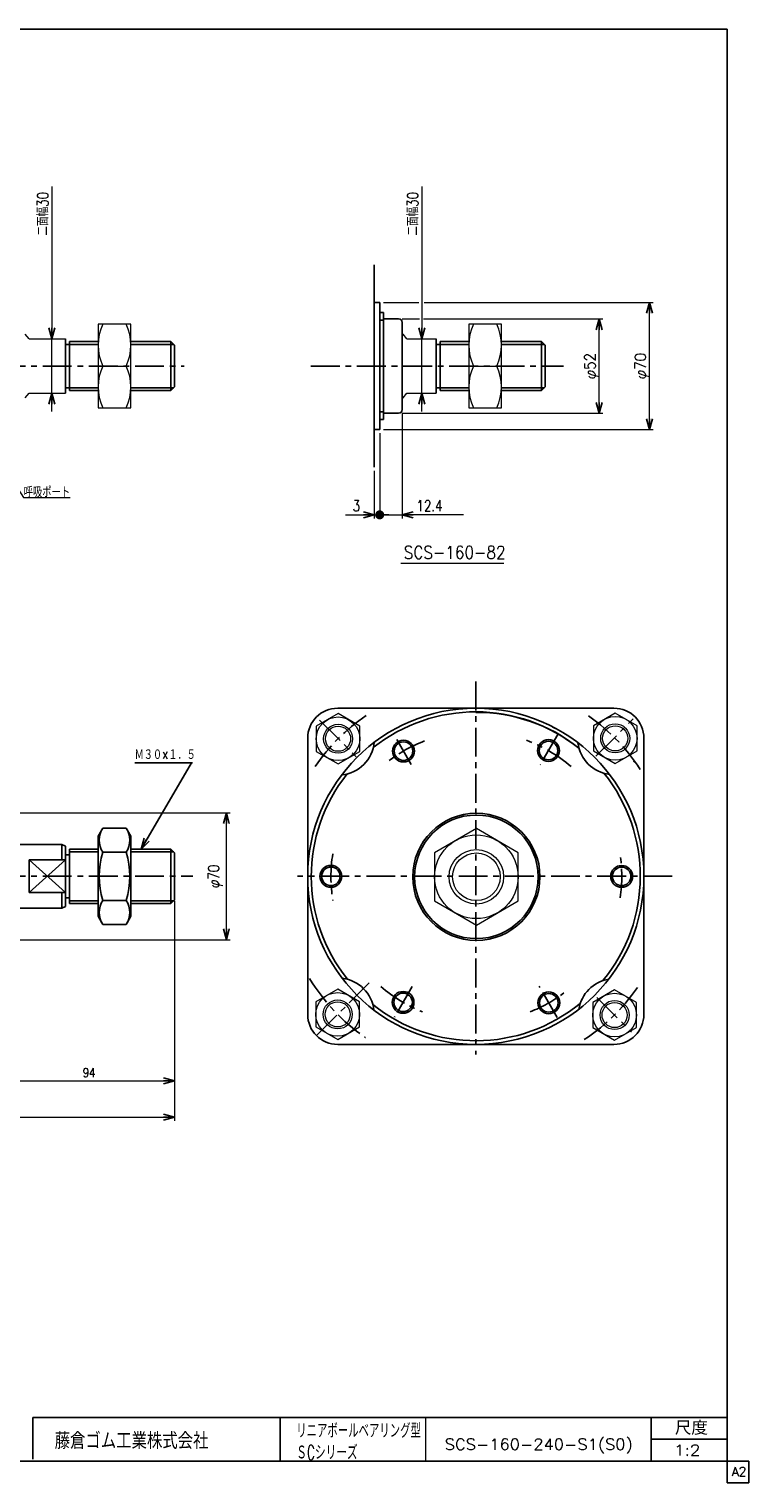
# Model space of a CAD drawing. Header units: millimetres. Extents: x -544 to 574, y -400 to 400.
# Tile 2 of 2: x 178 to 574, y -400 to 400. Entities that reach past the tile are written whole.
import ezdxf
from ezdxf.enums import TextEntityAlignment as Align

# ---------------------------------------------------------------- set-up
doc = ezdxf.new("R2010")
doc.units = ezdxf.units.MM
doc.header["$LTSCALE"] = 0.5
doc.linetypes.add('CENTER', pattern=[50.8, 31.75, -6.35, 6.35, -6.35])
doc.layers.add('ZUWAKU', color=7, linetype='Continuous')
doc.styles.add('FdaStyle0', font='txt.shx', dxfattribs={"width": 0.8, "bigfont": 'bigfont'})
doc.dimstyles.new('DaDimRotatedStyle', dxfattribs={"dimtxt": 6, "dimasz": 6.000004, "dimexe": 2, "dimexo": 2, "dimgap": 2, "dimtad": 3, "dimdsep": 46, "dimtxsty": 'FdaStyle0', "dimblk1": 'OPEN30', "dimblk2": 'OPEN30', "dimsah": 1, "dimcen": 0.09, "dimclrd": 4, "dimclre": 4, "dimclrt": 4, "dimadec": 0, "dimazin": 2, "dimtfac": 1, "dimtdec": 4, "dimtmove": 0, "dimatfit": 0, "dimfxl": 1, "dimarcsym": 0})

# ---------------------------------------------------------------- blocks, each defined once
blk = doc.blocks.new('_OPEN30')
at = {"color": 0, "linetype": 'ByBlock', "lineweight": -2}
for p, q in [((-1, 0.267949), (0, 0)), ((0, 0), (-1, -0.267949)), ((0, 0), (-1, 0))]:
    blk.add_line(p, q, dxfattribs=at)
blk = doc.blocks.new('DC_GROUP_Φ160_1')
at = {"color": 4, "linetype": 'Continuous', "lineweight": 25}
for p, q in [((218.57, -39.64), (215.94, -44.19)), ((218.57, -39.64), (231.31, -39.64)), ((231.31, -39.64), (233.94, -44.19)), ((215.94, -88.19), (215.94, -44.19)), ((233.94, -88.19), (233.94, -44.19)), ((218.57, -52.91), (231.31, -52.91)), ((218.57, -79.47), (231.31, -79.47)), ((218.57, -92.75), (215.94, -88.19)), ((218.57, -92.75), (231.31, -92.75)), ((231.31, -92.75), (233.94, -88.19))]:
    blk.add_line(p, q, dxfattribs=at)
for centre, radius, start, end in [((228.27, -46.28), 11.76, 145.61111, 214.38889), ((221.6, -46.28), 11.76, 325.61111, 34.38889), ((260.46, -66.19), 43.95, 162.41112, 197.5889), ((189.41, -66.19), 43.95, 342.41111, 17.58889), ((228.27, -86.11), 11.76, 145.61111, 214.38889), ((221.6, -86.11), 11.76, 325.61111, 34.38889)]:
    blk.add_arc(centre, radius, start, end, dxfattribs=at)
blk = doc.blocks.new('DC_GROUP_Φ160_2')
at = {"color": 4, "linetype": 'Continuous', "lineweight": 25}
for p, q in [((218.57, -39.64), (215.94, -44.19)), ((218.57, -39.64), (231.31, -39.64)), ((231.31, -39.64), (233.94, -44.19)), ((215.94, -88.19), (215.94, -44.19)), ((233.94, -88.19), (233.94, -44.19)), ((218.57, -52.91), (231.31, -52.91)), ((218.57, -79.47), (231.31, -79.47)), ((218.57, -92.75), (215.94, -88.19)), ((218.57, -92.75), (231.31, -92.75)), ((231.31, -92.75), (233.94, -88.19))]:
    blk.add_line(p, q, dxfattribs=at)
for centre, radius, start, end in [((228.27, -46.28), 11.76, 145.61111, 214.38889), ((221.6, -46.28), 11.76, 325.61111, 34.38889), ((260.46, -66.19), 43.95, 162.41112, 197.5889), ((189.41, -66.19), 43.95, 342.41111, 17.58889), ((228.27, -86.11), 11.76, 145.61111, 214.38889), ((221.6, -86.11), 11.76, 325.61111, 34.38889)]:
    blk.add_arc(centre, radius, start, end, dxfattribs=at)
blk = doc.blocks.new('DC_GROUP_Φ160_3')
at = {"color": 4, "linetype": 'Continuous', "lineweight": 25}
for radius in [6, 5.1]:
    blk.add_circle((503.98, -66.24), radius, dxfattribs=at)
blk = doc.blocks.new('DC_GROUP_Φ160_4')
at = {"color": 4, "linetype": 'Continuous', "lineweight": 25}
for radius in [6, 5.1]:
    blk.add_circle((463.89, -135.84), radius, dxfattribs=at)
blk = doc.blocks.new('DC_GROUP_Φ160_5')
at = {"color": 4, "linetype": 'Continuous', "lineweight": 25}
for radius in [6, 5.1]:
    blk.add_circle((383.72, -135.56), radius, dxfattribs=at)
blk = doc.blocks.new('DC_GROUP_Φ160_6')
at = {"color": 4, "linetype": 'Continuous', "lineweight": 25}
for radius in [6, 5.1]:
    blk.add_circle((343.99, -66.21), radius, dxfattribs=at)
blk = doc.blocks.new('DC_GROUP_Φ160_7')
at = {"color": 4, "linetype": 'Continuous', "lineweight": 25}
for radius in [6, 5.1]:
    blk.add_circle((383.96, 2.7), radius, dxfattribs=at)
blk = doc.blocks.new('DC_GROUP_Φ160_8')
at = {"color": 4, "linetype": 'Continuous', "lineweight": 25}
for radius in [6, 5.1]:
    blk.add_circle((463.72, 2.99), radius, dxfattribs=at)
blk = doc.blocks.new('DC_GROUP_Φ160_9')
at = {"color": 4, "linetype": 'Continuous', "lineweight": 13}
for p, q in [((424.03, -39.92), (401.03, -53.2)), ((447.03, -53.2), (424.03, -39.92)), ((401.03, -53.2), (401.03, -79.75)), ((447.03, -79.75), (447.03, -53.2)), ((401.03, -79.75), (424.03, -93.03)), ((424.03, -93.03), (447.03, -79.75))]:
    blk.add_line(p, q, dxfattribs=at)
for radius in [23, 15, 13.11]:
    blk.add_circle((424.03, -66.47), radius, dxfattribs=at)
blk = doc.blocks.new('*D11')
at = {"color": 4, "linetype": 'Continuous', "lineweight": 13}
for p, q in [((257.94, -79.71), (257.94, -180.71)), ((163.94, -158.71), (163.94, -180.71)), ((163.94, -178.71), (257.94, -178.71))]:
    blk.add_line(p, q, dxfattribs=at)
at = {"color": 4, "xscale": 6.000005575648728, "yscale": 5.999978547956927}
for p, rotation in [((163.94, -178.71), 180), ((257.94, -178.71), 360)]:
    blk.add_blockref('_OPEN30', p, dxfattribs=dict(at, rotation=rotation))
at = {"color": 4, "insert": (210.94, -176.71), "char_height": 5, "width": 16.25, "attachment_point": 8, "style": 'FdaStyle0'}
blk.add_mtext('\\T1.00;94', dxfattribs=at)
blk = doc.blocks.new('*D12')
at = {"color": 4, "linetype": 'Continuous', "lineweight": 13}
for p, q in [((257.94, -79.71), (257.94, -200.71)), ((-261.06, -158.71), (-261.06, -200.71)), ((-261.06, -198.71), (257.94, -198.71))]:
    blk.add_line(p, q, dxfattribs=at)
at = {"color": 4, "xscale": 6.000005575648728, "yscale": 5.999978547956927}
for p, rotation in [((-261.06, -198.71), 180), ((257.94, -198.71), 360)]:
    blk.add_blockref('_OPEN30', p, dxfattribs=dict(at, rotation=rotation))
at = {"color": 4, "insert": (-1.56, -196.71), "char_height": 6, "width": 13.5, "attachment_point": 8, "style": 'FdaStyle0'}
blk.add_mtext('\\T1.00;B', dxfattribs=at)
blk = doc.blocks.new('DC_GROUP_Φ160_10')
at = {"color": 4, "linetype": 'Continuous', "lineweight": 13}
for p, q in [((347.95, 23.34), (335.95, 16.42)), ((335.95, 16.42), (335.95, 2.56)), ((359.95, 16.42), (347.95, 23.34)), ((359.95, 2.56), (359.95, 16.42)), ((335.95, 2.56), (347.95, -4.37)), ((347.95, -4.37), (359.95, 2.56))]:
    blk.add_line(p, q, dxfattribs=at)
for radius in [12, 8, 6.92]:
    blk.add_circle((347.95, 9.49), radius, dxfattribs=at)
blk = doc.blocks.new('DC_GROUP_Φ160_11')
at = {"color": 4, "linetype": 'Continuous', "lineweight": 13}
for p, q in [((347.73, -128.34), (335.73, -135.27)), ((335.73, -135.27), (335.73, -149.12)), ((359.73, -135.27), (347.73, -128.34)), ((359.73, -149.12), (359.73, -135.27)), ((335.73, -149.12), (347.73, -156.05)), ((347.73, -156.05), (359.73, -149.12))]:
    blk.add_line(p, q, dxfattribs=at)
for radius in [12, 8, 6.92]:
    blk.add_circle((347.73, -142.19), radius, dxfattribs=at)
blk = doc.blocks.new('DC_GROUP_Φ160_12')
at = {"color": 4, "linetype": 'Continuous', "lineweight": 13}
for p, q in [((500.11, -128.7), (488.11, -135.62)), ((488.11, -135.62), (488.11, -149.48)), ((512.11, -135.62), (500.11, -128.7)), ((512.11, -149.48), (512.11, -135.62)), ((488.11, -149.48), (500.11, -156.41)), ((500.11, -156.41), (512.11, -149.48))]:
    blk.add_line(p, q, dxfattribs=at)
for radius in [12, 8, 6.92]:
    blk.add_circle((500.11, -142.55), radius, dxfattribs=at)
blk = doc.blocks.new('DC_GROUP_Φ160_13')
at = {"color": 4, "linetype": 'Continuous', "lineweight": 13}
for p, q in [((500.43, 23.57), (488.43, 16.64)), ((488.43, 16.64), (488.43, 2.79)), ((512.43, 16.64), (500.43, 23.57)), ((512.43, 2.79), (512.43, 16.64)), ((488.43, 2.79), (500.43, -4.14)), ((500.43, -4.14), (512.43, 2.79))]:
    blk.add_line(p, q, dxfattribs=at)
for radius in [12, 8, 6.92]:
    blk.add_circle((500.43, 9.71), radius, dxfattribs=at)
blk = doc.blocks.new('*D17')
at = {"color": 4, "linetype": 'Continuous', "lineweight": 13}
for p, q in [((168.94, -31.19), (288.5, -31.19)), ((286.5, -101.19), (286.5, -31.19)), ((168.94, -101.19), (288.5, -101.19))]:
    blk.add_line(p, q, dxfattribs=at)
at = {"color": 4, "xscale": 6.000005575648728, "yscale": 5.999978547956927}
for p, rotation in [((286.5, -31.19), 90), ((286.5, -101.19), 270)]:
    blk.add_blockref('_OPEN30', p, dxfattribs=dict(at, rotation=rotation))
at = {"color": 4, "insert": (284.5, -66.19), "char_height": 6, "width": 25.5, "attachment_point": 8, "rotation": 90, "style": 'FdaStyle0'}
blk.add_mtext('\\T1.00;φ70', dxfattribs=at)
blk = doc.blocks.new('DA_IMAGEDIMGROUP_1')
at = {"color": 4, "linetype": 'Continuous', "lineweight": 13}
for p, q in [((190.45, 313.31), (190.45, 229.59)), ((190.45, 199.59), (190.45, 229.59)), ((190.45, 189.59), (190.45, 199.59))]:
    blk.add_line(p, q, dxfattribs=at)
at = {"color": 4, "xscale": 6.000005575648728, "yscale": 5.999978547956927}
for p, rotation in [((190.45, 229.59), 270), ((190.45, 199.59), 90)]:
    blk.add_blockref('_OPEN30', p, dxfattribs=dict(at, rotation=rotation))
at = {"color": 4, "insert": (188.45, 286.31), "char_height": 6, "width": 37.5, "attachment_point": 7, "rotation": 90, "style": 'FdaStyle0'}
blk.add_mtext('\\T1.00;二面幅30', dxfattribs=at)
blk = doc.blocks.new('DC_GROUP_Φ160_14')
at = {"color": 4, "linetype": 'Continuous', "lineweight": 13}
for p, q in [((437.86, 237.59), (419.86, 237.59)), ((419.86, 237.59), (419.86, 191.59)), ((437.86, 191.59), (437.86, 237.59)), ((422.48, 214.59), (435.23, 214.59)), ((419.86, 191.59), (437.86, 191.59))]:
    blk.add_line(p, q, dxfattribs=at)
for centre, start, end in [((446.25, 226.09), 154.17586, 205.82414), ((411.47, 226.09), 334.17586, 25.82414), ((446.25, 203.09), 154.17586, 205.82414), ((411.47, 203.09), 334.17586, 25.82414)]:
    blk.add_arc(centre, 26.4, start, end, dxfattribs=at)
blk = doc.blocks.new('_DOT')
at = {"color": 0, "linetype": 'ByBlock', "lineweight": -2}
blk.add_line((-0.5, 0), (-1, 0), dxfattribs=at)
at = {"color": 0, "linetype": 'ByBlock', "const_width": 0.5}
blk.add_lwpolyline([(-0.25, 0, 1), (0.25, 0, 1)], format="xyb", close=True, dxfattribs=at)
blk = doc.blocks.new('DA_IMAGEDIMGROUP_2')
at = {"color": 4, "linetype": 'Continuous', "lineweight": 13}
for p, q in [((383.26, 188.59), (383.26, 130.69)), ((370.86, 177.59), (370.86, 130.69)), ((367.86, 157), (367.86, 130.69)), ((352.06, 132.69), (367.86, 132.69)), ((367.86, 132.69), (370.86, 132.69)), ((370.86, 132.69), (383.26, 132.69)), ((417.05, 132.69), (383.26, 132.69))]:
    blk.add_line(p, q, dxfattribs=at)
at = {"color": 4}
for name, p, xscale, yscale, rotation in [('_OPEN30', (367.86, 132.69), 6.000005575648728, 5.999978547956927, 360), ('_DOT', (370.86, 132.69), 5, 5, 180), ('_OPEN30', (383.26, 132.69), 6.000005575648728, 5.999978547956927, 180)]:
    blk.add_blockref(name, p, dxfattribs=dict(at, xscale=xscale, yscale=yscale, rotation=rotation))
at = {"color": 4, "char_height": 6, "style": 'FdaStyle0'}
for s, insert, width, attachment_point in [('\\T1.00;3', (360.06, 134.69), 13.5, 9), ('\\T1.00;12.4', (391.05, 134.69), 31.5, 7)]:
    blk.add_mtext(s, dxfattribs=dict(at, insert=insert, width=width, attachment_point=attachment_point))
blk = doc.blocks.new('DC_GROUP_Φ160_15')
at = {"color": 4, "linetype": 'Continuous', "lineweight": 13}
for p, q in [((233.94, 237.59), (215.94, 237.59)), ((215.94, 237.59), (215.94, 191.59)), ((233.94, 191.59), (233.94, 237.59)), ((218.56, 214.59), (231.31, 214.59)), ((215.94, 191.59), (233.94, 191.59))]:
    blk.add_line(p, q, dxfattribs=at)
for centre, start, end in [((242.33, 226.09), 154.17586, 205.82414), ((207.55, 226.09), 334.17586, 25.82414), ((242.33, 203.09), 154.17586, 205.82414), ((207.55, 203.09), 334.17586, 25.82414)]:
    blk.add_arc(centre, 26.4, start, end, dxfattribs=at)
blk = doc.blocks.new('DC_GROUP_Φ160_16')
at = {"color": 4, "linetype": 'Continuous', "lineweight": 13}
for p, q in [((130.41, 211.45), (174.92, 142.21)), ((174.92, 142.21), (200.52, 142.21))]:
    blk.add_line(p, q, dxfattribs=at)
at = {"color": 4, "xscale": 6.000005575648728, "yscale": 5.999978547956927, "rotation": 122.7366380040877}
blk.add_blockref('_OPEN30', (130.41, 211.45), dxfattribs=at)
at = {"color": 4, "style": 'FdaStyle0', "width": 0.680851}
blk.add_text('呼吸ポート', height=6, dxfattribs=at).set_placement((174.92, 142.21), (200.52, 142.21), align=Align.FIT)
blk = doc.blocks.new('DA_IMAGEDIMGROUP_3')
at = {"color": 4, "linetype": 'Continuous', "lineweight": 13}
for p, q in [((394.02, 313.31), (394.02, 229.59)), ((394.02, 199.59), (394.02, 229.59)), ((394.02, 189.59), (394.02, 199.59))]:
    blk.add_line(p, q, dxfattribs=at)
at = {"color": 4, "xscale": 6.000005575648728, "yscale": 5.999978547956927}
for p, rotation in [((394.02, 229.59), 270), ((394.02, 199.59), 90)]:
    blk.add_blockref('_OPEN30', p, dxfattribs=dict(at, rotation=rotation))
at = {"color": 4, "insert": (392.02, 286.31), "char_height": 6, "width": 37.5, "attachment_point": 7, "rotation": 90, "style": 'FdaStyle0'}
blk.add_mtext('\\T1.00;二面幅30', dxfattribs=at)
blk = doc.blocks.new('DC_GROUP_Φ160_17')
at = {"color": 4, "linetype": 'Continuous', "lineweight": 13}
for p, q in [((383.26, 240.59), (392.67, 240.59)), ((395.03, 240.59), (493.57, 240.59)), ((491.57, 188.59), (491.57, 240.59)), ((383.26, 188.59), (493.57, 188.59))]:
    blk.add_line(p, q, dxfattribs=at)
at = {"color": 4, "xscale": 6.000005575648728, "yscale": 5.999978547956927}
for p, rotation in [((491.57, 240.59), 90), ((491.57, 188.59), 270)]:
    blk.add_blockref('_OPEN30', p, dxfattribs=dict(at, rotation=rotation))
at = {"color": 4, "style": 'FdaStyle0', "width": 0.75}
blk.add_text('φ52', height=6, rotation=90, dxfattribs=at).set_placement((489.57, 207.39), (489.57, 221.79), align=Align.FIT)
blk = doc.blocks.new('DC_GROUP_Φ160_18')
at = {"color": 4, "linetype": 'Continuous', "lineweight": 13}
for p, q in [((372.86, 249.59), (392.33, 249.59)), ((395.37, 249.59), (521.29, 249.59)), ((519.29, 179.59), (519.29, 249.59)), ((372.86, 179.59), (521.29, 179.59))]:
    blk.add_line(p, q, dxfattribs=at)
at = {"color": 4, "xscale": 6.000005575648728, "yscale": 5.999978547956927}
for p, rotation in [((519.29, 249.59), 90), ((519.29, 179.59), 270)]:
    blk.add_blockref('_OPEN30', p, dxfattribs=dict(at, rotation=rotation))
at = {"color": 4, "style": 'FdaStyle0', "width": 0.75}
blk.add_text('φ70', height=6, rotation=90, dxfattribs=at).set_placement((517.29, 207.39), (517.29, 221.79), align=Align.FIT)

msp = doc.modelspace()

# ---------------------------------------------------------------- linework, layer by layer
at = {"color": 4, "linetype": 'Continuous', "lineweight": 25}
for p, q in [((367.858, 214.592), (367.858, 270.186)), ((370.858, 249.592), (367.858, 249.592)), ((370.858, 214.592), (370.858, 249.592)), ((370.858, 244.092), (372.958, 244.092)), ((370.858, 239.842), (370.858, 240.592)), ((372.958, 244.092), (372.958, 214.592)), ((372.958, 240.592), (381.258, 240.592)), ((370.858, 239.842), (372.958, 239.842)), ((383.258, 238.592), (383.258, 214.592)), ((197.937, 229.592), (197.937, 199.592)), ((197.937, 229.592), (197.937, 199.592)), ((197.937, 226.477), (200.187, 226.477)), ((197.937, 226.477), (200.187, 226.477)), ((200.187, 228.077), (215.937, 228.077)), ((200.187, 228.077), (200.187, 201.077)), ((200.187, 228.077), (215.937, 228.077)), ((200.187, 228.077), (200.187, 201.077)), ((200.187, 226.477), (215.937, 226.477)), ((200.187, 226.477), (215.937, 226.477)), ((233.937, 228.077), (255.937, 228.077)), ((233.937, 228.077), (255.937, 228.077)), ((233.937, 226.477), (257.537, 226.477)), ((233.937, 226.477), (257.537, 226.477)), ((257.937, 226.077), (255.937, 228.077)), ((255.937, 228.077), (255.937, 201.077)), ((257.937, 226.077), (255.937, 228.077)), ((255.937, 228.077), (255.937, 201.077)), ((257.937, 226.077), (257.937, 203.077)), ((257.937, 226.077), (257.937, 203.077)), ((401.858, 229.592), (401.858, 199.592)), ((401.858, 226.477), (404.108, 226.477)), ((404.108, 228.077), (404.108, 201.077)), ((404.108, 228.077), (419.858, 228.077)), ((404.108, 226.477), (419.858, 226.477)), ((437.858, 228.077), (459.858, 228.077)), ((437.858, 226.477), (461.458, 226.477)), ((461.858, 226.077), (459.858, 228.077)), ((459.858, 228.077), (459.858, 201.077)), ((461.858, 226.077), (461.858, 203.077)), ((367.858, 214.592), (367.858, 158.999)), ((370.858, 214.592), (370.858, 179.592)), ((372.958, 185.092), (372.958, 214.592)), ((383.258, 190.592), (383.258, 214.592)), ((197.937, 202.677), (200.187, 202.677)), ((197.937, 202.677), (200.187, 202.677)), ((200.187, 202.677), (215.937, 202.677)), ((200.187, 202.677), (215.937, 202.677)), ((200.187, 201.077), (215.937, 201.077)), ((200.187, 201.077), (215.937, 201.077)), ((233.937, 202.677), (257.537, 202.677)), ((233.937, 202.677), (257.537, 202.677)), ((233.937, 201.077), (255.937, 201.077)), ((233.937, 201.077), (255.937, 201.077)), ((257.937, 203.077), (255.937, 201.077)), ((257.937, 203.077), (255.937, 201.077)), ((401.858, 202.677), (404.108, 202.677)), ((404.108, 202.677), (419.858, 202.677)), ((404.108, 201.077), (419.858, 201.077)), ((437.858, 202.677), (461.458, 202.677)), ((437.858, 201.077), (459.858, 201.077)), ((461.858, 203.077), (459.858, 201.077)), ((370.858, 189.342), (370.858, 188.592)), ((370.858, 189.342), (372.958, 189.342)), ((370.858, 185.092), (372.958, 185.092)), ((372.958, 188.592), (381.258, 188.592)), ((370.858, 179.592), (367.858, 179.592)), ((347.734, 26.306), (499.734, 26.306)), ((331.234, 9.806), (331.234, -142.194)), ((516.234, 9.806), (516.234, -142.194)), ((236.099, -3.676), (267.818, -3.676)), ((239.599, -51.209), (267.287, -3.676)), ((166.937, -48.679), (195.937, -48.679)), ((195.937, -48.709), (195.937, -57.194)), ((195.937, -48.709), (197.937, -49.642)), ((195.937, -48.709), (195.937, -57.194)), ((195.937, -48.709), (197.937, -49.642)), ((197.937, -49.642), (197.937, -82.777)), ((197.937, -49.642), (197.937, -82.777)), ((197.937, -54.309), (200.187, -54.309)), ((197.937, -54.309), (200.187, -54.309)), ((200.187, -51.209), (215.937, -51.209)), ((200.187, -51.209), (200.187, -81.209)), ((200.187, -51.209), (215.937, -51.209)), ((200.187, -52.709), (200.187, -79.709)), ((200.187, -52.809), (215.937, -52.809)), ((200.187, -52.809), (215.937, -52.809)), ((233.937, -51.209), (255.937, -51.209)), ((233.937, -51.209), (255.937, -51.209)), ((233.937, -52.809), (257.537, -52.809)), ((233.937, -52.809), (257.537, -52.809)), ((257.937, -53.209), (255.937, -51.209)), ((255.937, -51.209), (255.937, -81.209)), ((257.937, -53.209), (255.937, -51.209)), ((255.937, -52.709), (255.937, -79.709)), ((257.937, -53.209), (257.937, -79.209)), ((257.937, -54.709), (257.937, -77.709)), ((177.937, -57.194), (177.937, -75.194)), ((177.937, -57.194), (197.937, -57.194)), ((177.937, -57.194), (197.937, -75.194)), ((197.937, -57.194), (177.937, -75.194)), ((177.937, -57.194), (177.937, -75.194)), ((177.937, -57.194), (197.937, -57.194)), ((177.937, -57.194), (197.937, -75.194)), ((197.937, -57.194), (177.937, -75.194)), ((423.734, -66.218), (423.734, -61.218)), ((197.937, -75.194), (177.937, -75.194)), ((197.937, -75.194), (177.937, -75.194)), ((195.937, -75.194), (195.937, -83.709)), ((195.937, -75.194), (195.937, -83.709)), ((197.937, -78.109), (200.187, -78.109)), ((197.937, -78.109), (200.187, -78.109)), ((200.187, -79.609), (215.937, -79.609)), ((233.937, -79.609), (257.537, -79.609)), ((257.937, -79.209), (255.937, -81.209)), ((166.937, -83.709), (195.937, -83.709)), ((166.937, -83.709), (195.937, -83.709)), ((195.937, -83.709), (197.937, -82.777)), ((195.937, -83.709), (197.937, -82.777)), ((200.187, -81.209), (215.937, -81.209)), ((233.937, -81.209), (255.937, -81.209)), ((347.734, -158.694), (499.734, -158.694))]:
    msp.add_line(p, q, dxfattribs=at)
at = {"color": 4, "linetype": 'Continuous', "lineweight": 13}
for p, q in [((177.937, 229.592), (175.798, 232.108)), ((383.258, 232.108), (383.718, 232.108)), ((385.858, 229.592), (383.718, 232.108)), ((385.858, 229.592), (383.718, 232.108)), ((177.937, 229.592), (197.937, 229.592)), ((215.937, 228.077), (215.937, 201.077)), ((385.858, 229.592), (401.858, 229.592)), ((419.858, 228.077), (419.858, 201.077)), ((175.798, 197.077), (177.937, 199.592)), ((177.937, 199.592), (197.937, 199.592)), ((383.258, 197.077), (383.718, 197.077)), ((383.718, 197.077), (385.858, 199.592)), ((383.718, 197.077), (385.858, 199.592)), ((385.858, 199.592), (401.858, 199.592)), ((439.192, 105.964), (382.53, 105.964))]:
    msp.add_line(p, q, dxfattribs=at)
at = {"color": 4, "linetype": 'CENTER', "lineweight": 25}
for p, q in [((-271.74, 214.592), (263.204, 214.592)), ((332.961, 214.592), (471.953, 214.592)), ((423.734, 40.98), (423.734, -164.233)), ((337.788, 19.736), (357.914, -0.39)), ((489.85, -0.066), (510.285, 20.369)), ((388.171, -4.628), (379.276, 10.778)), ((468.778, 11.812), (459.102, -4.946)), ((-271.74, -66.194), (267.998, -66.194)), ((531.793, -66.194), (325.559, -66.194)), ((336.061, -153.855), (365.014, -124.902)), ((388.732, -126.831), (378.964, -143.749)), ((468.539, -143.829), (458.668, -126.733)), ((490.341, -132.817), (509.374, -151.85))]:
    msp.add_line(p, q, dxfattribs=at)
at = {"color": 4, "linetype": 'Continuous', "lineweight": 25}
for centre, radius in [((423.732, -66.194), 92.5), ((424.033, -66.474), 35), ((424.033, -66.474), 34)]:
    msp.add_circle(centre, radius, dxfattribs=at)
for centre, radius, start, end in [((381.258, 238.592), 2, 0, 90), ((381.258, 190.592), 2, 270, 0), ((347.734, 9.806), 16.5, 90, 180), ((423.732, -66.194), 90.5, 51.171346, 128.539093), ((424.033, -66.474), 90.5, 51.40379, 90.189261), ((499.734, 9.806), 16.5, 0, 90), ((424.033, -66.474), 92.5, 61.853934, 62.93905), ((347.954, 9.488), 20, 275.708862, 354.363621), ((499.714, 9.771), 20, 187.182441, 263.243425), ((423.732, -66.194), 90.5, 141.53339, 218.759676), ((423.732, -66.194), 90.5, 320.618369, 38.816026), ((347.811, -142.123), 20, 6.59515, 82.971995), ((500.114, -142.553), 20, 99.313926, 170.703476), ((347.734, -142.194), 16.5, 180, 270), ((423.732, -66.194), 90.5, 231.246128, 309.399033), ((499.734, -142.194), 16.5, 270, 0), ((500.114, -142.553), 8.25, 329.755737, 330.314444)]:
    msp.add_arc(centre, radius, start, end, dxfattribs=at)
at = {"color": 4, "linetype": 'CENTER', "lineweight": 25}
for centre, radius, start, end in [((424.033, -66.474), 107.5, 124.367185, 145.588657), ((424.033, -65.914), 107.5, 32.957413, 56.460504), ((424.033, -66.474), 80, 110.912898, 128.598543), ((424.033, -66.474), 80, 49.38235, 69.868534), ((424.033, -66.474), 107.5, 36.02923, 36.238605), ((424.033, -66.474), 80, 170.891113, 189.388338), ((424.033, -66.474), 80, 351.744683, 9.054546), ((424.033, -66.474), 107.5, 211.407651, 235.149179), ((424.033, -66.474), 80, 228.953483, 248.23492), ((424.033, -66.474), 107.5, 303.539496, 327.042587), ((424.033, -66.474), 80, 291.734496, 306.947436), ((424.033, -66.474), 107.5, 235.26996, 235.384552)]:
    msp.add_arc(centre, radius, start, end, dxfattribs=at)
at = {"layer": 'ZUWAKU', "color": 5, "linetype": 'Continuous', "lineweight": 25}
for p, q in [((562, 400), (-544, 400)), ((562, -400), (562, 400)), ((574, -388), (-544, -388)), ((574, -400), (574, -388)), ((574, -400), (562, -400))]:
    msp.add_line(p, q, dxfattribs=at)
at = {"layer": 'ZUWAKU', "color": 4, "linetype": 'Continuous', "lineweight": 25}
for p, q in [((180, -364), (562, -364)), ((180, -386.93), (180, -364)), ((316, -364), (316, -388)), ((520.27, -388), (520.27, -364)), ((520.27, -376), (562, -376))]:
    msp.add_line(p, q, dxfattribs=at)
at = {"layer": 'ZUWAKU', "color": 4, "linetype": 'Continuous', "lineweight": 13}
msp.add_line((396, -364), (396, -388), dxfattribs=at)

# ---------------------------------------------------------------- block references
at = {"linetype": 'Continuous'}
for name in ['DA_IMAGEDIMGROUP_1', 'DA_IMAGEDIMGROUP_3', 'DC_GROUP_Φ160_18', 'DC_GROUP_Φ160_17', 'DC_GROUP_Φ160_15', 'DC_GROUP_Φ160_14', 'DC_GROUP_Φ160_16', 'DA_IMAGEDIMGROUP_2', 'DC_GROUP_Φ160_10', 'DC_GROUP_Φ160_13', 'DC_GROUP_Φ160_7', 'DC_GROUP_Φ160_8', 'DC_GROUP_Φ160_1', 'DC_GROUP_Φ160_2', 'DC_GROUP_Φ160_9', 'DC_GROUP_Φ160_6', 'DC_GROUP_Φ160_3', 'DC_GROUP_Φ160_11', 'DC_GROUP_Φ160_5', 'DC_GROUP_Φ160_4', 'DC_GROUP_Φ160_12']:
    msp.add_blockref(name, (0, 0), dxfattribs=at)
at = {"color": 4, "xscale": 6.000005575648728, "yscale": 5.999978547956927, "rotation": 239.7786888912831}
msp.add_blockref('_OPEN30', (239.599, -51.209), dxfattribs=at)

# ---------------------------------------------------------------- texts
at = {"color": 4, "style": 'FdaStyle0'}
for s, height, width, p, p2 in [('SCS-160-82', 7, 0.8, (384.103, 108.523), (440.103, 108.523)), ('Ｍ３０×１．５', 6, 0.666667, (236.05, -2.207), (269.65, -2.207)), ('リニアボールベアリング型', 8, 0.543582, (324.92, -375.268), (393.52, -375.268)), ('SCS-160-240-S1(S0)', 6, 0.8272, (406.631, -381.726), (510.031, -381.726)), ('ＳCシリーズ', 8, 0.563333, (324.92, -387.268), (358.72, -387.268)), ('1:2', 6, 0.8, (532.87, -385), (547.27, -385))]:
    msp.add_text(s, height=height, dxfattribs=dict(at, width=width)).set_placement(p, p2, align=Align.FIT)
at = {"layer": 'ZUWAKU', "color": 4, "style": 'FdaStyle0'}
for s, height, width, p, p2 in [('尺度', 7.6, 0.749175, (533.23, -373.56), (551.39, -373.56)), ('藤倉ゴム工業株式会社', 9, 0.652778, (192.025, -381.315), (276.625, -381.315))]:
    msp.add_text(s, height=height, dxfattribs=dict(at, width=width)).set_placement(p, p2, align=Align.FIT)
at = {"layer": 'ZUWAKU', "color": 7, "style": 'FdaStyle0', "width": 0.8}
msp.add_text('A2', height=5, dxfattribs=at).set_placement((564.615, -396.25), (572.615, -396.25), align=Align.FIT)

# ---------------------------------------------------------------- dimensions: what is measured, and where the dimension line sits
at = {"linetype": 'Continuous', "lineweight": 13}
dim = msp.add_linear_dim(base=(286.503, -31.194), p1=(166.937, -101.194), p2=(166.937, -31.194), angle=90, text='φ<>', dimstyle='DaDimRotatedStyle', override={"dimtxt": 6, "dimasz": 6.000004, "dimexe": 2, "dimexo": 2, "dimgap": 2, "dimtad": 3, "dimtih": 0, "dimtoh": 0, "dimdec": 2, "dimzin": 8, "dimtxsty": 'FdaStyle0', "dimblk1": 'OPEN30', "dimblk2": 'OPEN30', "dimsah": 1, "dimclrd": 4, "dimclre": 4, "dimclrt": 4, "dimazin": 2, "dimtofl": 1, "dimatfit": 0, "dimtolj": 0, "dimtzin": 8}, dxfattribs=at)
dim.commit()
dim.dimension.update_dxf_attribs({"geometry": '*D17', "text_midpoint": (286.503, -66.194)})
dim = msp.add_linear_dim(base=(257.937, -198.708), p1=(-261.063, -156.708), p2=(257.937, -77.709), text='B', dimstyle='DaDimRotatedStyle', override={"dimtxt": 6, "dimasz": 6.000004, "dimexe": 2, "dimexo": 2, "dimgap": 2, "dimtad": 3, "dimtih": 0, "dimtoh": 0, "dimdec": 2, "dimzin": 8, "dimtxsty": 'FdaStyle0', "dimblk1": 'OPEN30', "dimblk2": 'OPEN30', "dimsah": 1, "dimclrd": 4, "dimclre": 4, "dimclrt": 4, "dimazin": 2, "dimtofl": 1, "dimatfit": 0, "dimtolj": 0, "dimtzin": 8}, dxfattribs=at)
dim.commit()
dim.dimension.update_dxf_attribs({"geometry": '*D12', "text_midpoint": (-1.563, -198.708)})
dim = msp.add_linear_dim(base=(257.937, -178.708), p1=(163.937, -156.708), p2=(257.937, -77.709), dimstyle='DaDimRotatedStyle', override={"dimtxt": 5, "dimasz": 6.000004, "dimexe": 2, "dimexo": 2, "dimgap": 2, "dimtad": 3, "dimtih": 0, "dimtoh": 0, "dimdec": 2, "dimzin": 8, "dimtxsty": 'FdaStyle0', "dimblk1": 'OPEN30', "dimblk2": 'OPEN30', "dimsah": 1, "dimclrd": 4, "dimclre": 4, "dimclrt": 4, "dimazin": 2, "dimtofl": 1, "dimatfit": 0, "dimtolj": 0, "dimtzin": 8}, dxfattribs=at)
dim.commit()
dim.dimension.update_dxf_attribs({"geometry": '*D11', "text_midpoint": (210.937, -178.708)})

doc.saveas('drawing.dxf')
